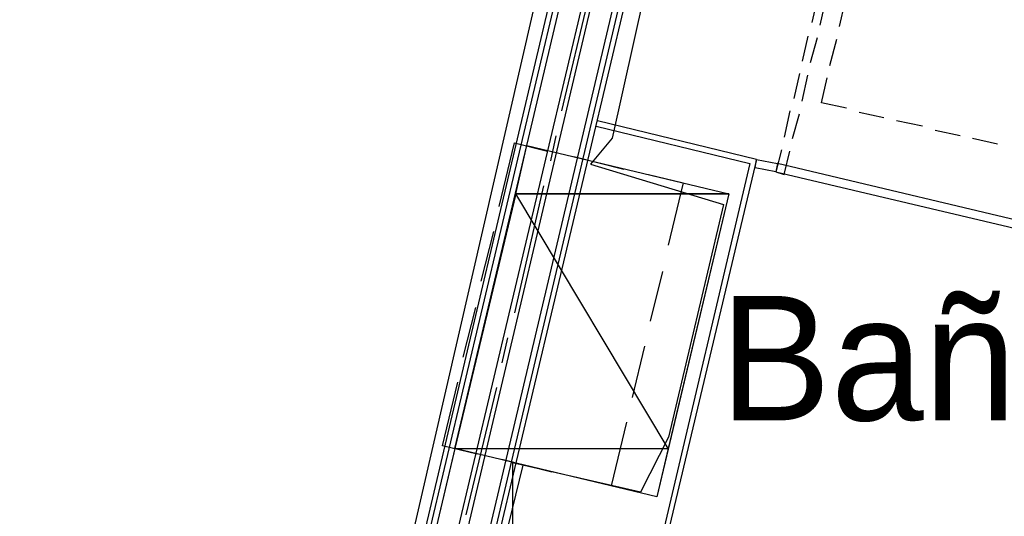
# Model space of a CAD drawing. Header units: feet. Extents: x -79 to 198, y -22 to 181.
# Tile 18 of 256: x 39 to 49, y 22 to 27. Entities that reach past the tile are written whole.
import ezdxf
from ezdxf.enums import TextEntityAlignment as Align

# ---------------------------------------------------------------- set-up
doc = ezdxf.new("R2010")
doc.units = ezdxf.units.FT
for name, color, linetype in [('A-AREA-UNIDAD', 30, 'CONTINUOUS'), ('A-LINEA', 7, 'CONTINUOUS'), ('A-MURO-CONCRETO', 8, 'CONTINUOUS'), ('A-NOMBRE-ESPACIO', 2, 'CONTINUOUS')]:
    doc.layers.add(name, color=color, linetype=linetype)

msp = doc.modelspace()

# ---------------------------------------------------------------- linework, layer by layer
at = {"layer": 'A-AREA-UNIDAD'}
for points in [[(17.248, 32.2489), (19.52, 25.6889), (23.552, 16.7289), (24.352, 16.7289), (24.4, 16.1956), (29.84, 14.72), (40.96, 12.2844), (45.408, 31.6089)], [(46.208, 30.72), (45.088, 25.6889), (44.88, 25.44), (46.16, 25.0489), (45.632, 22.8089), (45.36, 22.2756), (44.128, 22.56), (44.128, 21.6), (43.68, 20.16), (43.648, 19.3244), (43.36, 19.2889), (42.72, 16.0356), (41.952, 13.4044), (41.952, 12.7644), (41.312, 12.7289), (41.44, 11.0044), (41.2, 10.0444), (46.752, 9.1556), (54.88, 8.2844), (61.68, 7.8756), (67.328, 7.8756), (73.44, 8.2844)]]:
    msp.add_lwpolyline(points, dxfattribs=at)
at = {"layer": 'A-LINEA'}
for p, q in [((45.6, 31.7378), (42.8133, 19.9111)), ((45.64, 31.6711), (42.8533, 19.8978)), ((45.68, 31.6044), (42.9067, 19.8844)), ((45.84, 31.3644), (43.1067, 19.8444)), ((45.8933, 31.2578), (43.2, 19.8178)), ((46.0533, 31.0044), (43.4, 19.7778)), ((46.0933, 30.9511), (43.4533, 19.7644)), ((46.1333, 30.8844), (43.4933, 19.7511)), ((44.8933, 27.1778), (44.6, 25.9511)), ((47.0667, 27.0444), (47.0133, 26.8044)), ((47.0933, 26.7778), (47.1467, 27.0178)), ((47.28, 26.7644), (47.3333, 27.0044)), ((46.9733, 26.6711), (46.92, 26.4311)), ((47, 26.4178), (47.0667, 26.6578)), ((47.1867, 26.3911), (47.2533, 26.6444)), ((46.8933, 26.3111), (46.84, 26.0711)), ((46.92, 26.0444), (46.9733, 26.2978)), ((46.8, 25.9511), (46.7467, 25.6978)), ((46.8267, 25.6844), (46.8933, 25.9244)), ((47.7067, 25.8844), (47.4667, 25.9378)), ((44.9333, 25.8044), (46.4133, 25.4444)), ((46.48, 25.4844), (44.9467, 25.8578)), ((48.08, 25.8044), (47.8267, 25.8578)), ((44.5467, 25.7111), (44.4933, 25.4711)), ((48.44, 25.7111), (48.2, 25.7644)), ((48.8, 25.6311), (48.56, 25.6844)), ((44.72, 25.5111), (45.2, 25.3911)), ((46.4133, 25.4444), (45.1733, 20.1644)), ((46.48, 25.4844), (45.2267, 20.2044)), ((46.64, 25.4178), (46.64, 25.4178)), ((46.64, 25.4178), (46.64, 25.4178)), ((46.72, 25.3911), (46.72, 25.3911)), ((44.4267, 25.2311), (44.1467, 24.0044)), ((43.8267, 24.3111), (43.9467, 24.7911)), ((45.5733, 24.4044), (45.4533, 23.9244)), ((43.6533, 23.5778), (43.7733, 24.0578)), ((44.08, 23.7644), (44.0267, 23.5244)), ((45.4, 23.6844), (45.28, 23.1911)), ((43.9733, 23.2844), (43.68, 22.0578)), ((45.2267, 22.9511), (45.08, 22.3378)), ((43.5733, 22.6978), (42.9067, 19.8844)), ((44.5067, 22.4711), (44.0267, 22.5911)), ((44.2267, 22.5378), (43.7067, 20.3911)), ((45.08, 22.3378), (44.7467, 22.4178))]:
    msp.add_line(p, q, dxfattribs=at)
for points in [[(47.3467, 25.9778), (47.1067, 26.0311), (47.16, 26.2711)], [(46.2133, 25.1511), (45.52, 22.2311), (43.5733, 22.6978), (44.2667, 25.6178), (46.2133, 25.1511)], [(44, 25.0311), (44.1467, 25.6444), (44.4667, 25.5644)], [(46.72, 25.5778), (46.6667, 25.3644), (46.7467, 25.3378), (46.8, 25.5644)], [(46.48, 25.4844), (46.68, 25.4444), (46.6667, 25.3644), (46.4667, 25.4044), (46.48, 25.4844)], [(46.6667, 25.3644), (49.4267, 24.7111), (49.44, 24.7911), (46.68, 25.4444), (46.6667, 25.3644)], [(45.44, 25.3378), (45.7733, 25.2578), (45.6267, 24.6578)], [(43.7867, 22.6444), (43.4533, 22.7244), (43.6, 23.3378)]]:
    msp.add_lwpolyline(points, dxfattribs=at)
at = {"layer": 'A-MURO-CONCRETO'}
for points in [[(44.2667, 25.6178), (46.2133, 25.1511), (44.16, 25.1511), (44.2667, 25.6178), (44.2667, 25.6178)], [(44.16, 25.1511), (43.5733, 22.6978), (45.6267, 22.6978), (44.16, 25.1511)], [(44.16, 25.1511), (46.2133, 25.1511), (45.6267, 22.6978), (44.16, 25.1511), (44.16, 25.1511)], [(43.5733, 22.6978), (45.6267, 22.6978), (45.52, 22.2311), (43.5733, 22.6978), (43.5733, 22.6978)]]:
    msp.add_lwpolyline(points, dxfattribs=at)

# ---------------------------------------------------------------- texts
at = {"layer": 'A-NOMBRE-ESPACIO'}
msp.add_text('Baño', height=1.2, dxfattribs=at).set_placement((48, 22.9689), align=Align.CENTER)

doc.saveas('drawing.dxf')
